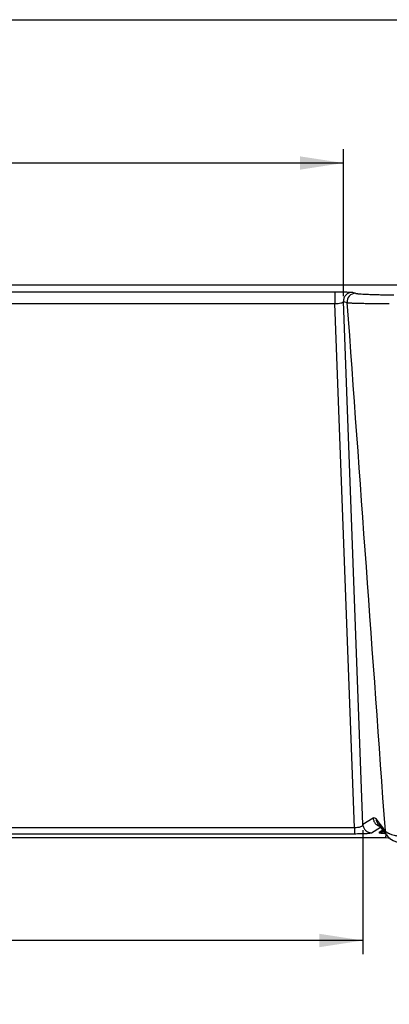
# Model space of a CAD drawing. Header units: millimetres. Extents: x 0 to 1118, y 0 to 864.
# Tile 49 of 67: x 427 to 512, y 638 to 864. Entities that reach past the tile are written whole.
import ezdxf

# ---------------------------------------------------------------- set-up
doc = ezdxf.new("R2010")
doc.units = ezdxf.units.MM
doc.layers.add('DIMENSIONS', color=140, linetype='Continuous', lineweight=25)
doc.styles.add('SLDTEXTSTYLE0', font='TXT', dxfattribs={"width": 0.75})
doc.dimstyles.new('SLDDIMSTYLE2', dxfattribs={"dimtxt": 10, "dimasz": 10, "dimexe": 0, "dimexo": 0.0625, "dimgap": 2.5, "dimtad": 0, "dimtih": 1, "dimtoh": 1, "dimdec": 1, "dimrnd": 1e-09, "dimzin": 12, "dimdsep": 46, "dimtxsty": 'SLDTEXTSTYLE0', "dimsah": 1, "dimcen": 0.09, "dimadec": 0, "dimazin": 3, "dimtfac": 1, "dimtdec": 1, "dimtofl": 0, "dimtmove": 0, "dimatfit": 3, "dimfxl": 0, "dimfrac": 2, "dimtolj": 1, "dimtzin": 12, "dimarcsym": 0})

# ---------------------------------------------------------------- blocks, each defined once
blk = doc.blocks.new('_D_4')
at = {"layer": 'DIMENSIONS'}
for p, q in [((273.35, 800.21), (273.35, 833.9)), ((501.66, 800.21), (501.66, 833.9)), ((374.57, 832.2), (371.53, 832.2)), ((371.53, 832.2), (371.53, 816.32)), ((400.44, 832.2), (403.48, 832.2)), ((403.48, 832.2), (403.48, 816.32)), ((273.35, 830.73), (366.45, 830.73)), ((501.66, 830.73), (408.56, 830.73)), ((371.53, 816.32), (374.57, 816.32)), ((403.48, 816.32), (400.44, 816.32))]:
    blk.add_line(p, q, dxfattribs=at)
for points in [[(273.35, 830.73), (283.35, 829.19), (283.35, 832.26)], [(501.66, 830.73), (491.66, 832.26), (491.66, 829.19)]]:
    blk.add_solid(points, dxfattribs=at)
at = {"layer": 'DIMENSIONS', "char_height": 10, "attachment_point": 1, "style": 'SLDTEXTSTYLE0'}
for s, insert in [('228.3', (370.88, 847.12)), ('8.99', (374.57, 829.21))]:
    blk.add_mtext(s, dxfattribs=dict(at, insert=insert))
blk = doc.blocks.new('_D_5')
at = {"layer": 'DIMENSIONS'}
for p, q in [((268.89, 677.7), (268.89, 649.23)), ((506.12, 677.7), (506.12, 649.23)), ((374.57, 653.87), (371.53, 653.87)), ((371.53, 653.87), (371.53, 638)), ((400.44, 653.87), (403.48, 653.87)), ((403.48, 653.87), (403.48, 638)), ((268.89, 652.4), (366.45, 652.4)), ((506.12, 652.4), (408.56, 652.4)), ((371.53, 638), (374.57, 638)), ((403.48, 638), (400.44, 638))]:
    blk.add_line(p, q, dxfattribs=at)
for points in [[(268.89, 652.4), (278.89, 650.86), (278.89, 653.94)], [(506.12, 652.4), (496.12, 653.94), (496.12, 650.86)]]:
    blk.add_solid(points, dxfattribs=at)
at = {"layer": 'DIMENSIONS', "char_height": 10, "attachment_point": 1, "style": 'SLDTEXTSTYLE0'}
for s, insert in [('237.2', (370.88, 668.79)), ('9.34', (374.57, 650.89))]:
    blk.add_mtext(s, dxfattribs=dict(at, insert=insert))

msp = doc.modelspace()

# ---------------------------------------------------------------- linework, layer by layer
at = {"color": 7, "linetype": 'Continuous'}
msp.add_line((0, 863.6), (1117.6, 863.6), dxfattribs=at)
for p, q in [((620.64, 802.72), (154.37, 802.72)), ((275.3, 801.17), (499.7, 801.17)), ((503.65, 801.07), (504.46, 800.84)), ((275.3, 798.52), (499.7, 798.52)), ((504.17, 678.25), (499.7, 798.52)), ((506.12, 678.97), (501.66, 798.94)), ((501.66, 798.94), (502.47, 798.7)), ((508.47, 680.44), (506.12, 678.97)), ((504.17, 678.25), (270.84, 678.25)), ((508.1, 677.1), (510.17, 678.39)), ((509.7, 679.02), (511.49, 676.63)), ((510.66, 677.74), (509.83, 677.18)), ((511.24, 675.97), (263.74, 675.97)), ((270.84, 676.9), (504.17, 676.9)), ((507.7, 677.02), (508.1, 677.1)), ((511.43, 676.6), (511.24, 675.97)), ((511.36, 675.97), (511.24, 675.97)), ((512.38, 675.82), (511.36, 675.97))]:
    msp.add_line(p, q)
for centre, radius, start, end in [((504.47, 798.84), 2, 90.2672, 183.767), ((509.84, 679.22), 2.04, 269.7458, 303.9395)]:
    msp.add_arc(centre, radius, start, end)
for points, knots in [([(499.7, 801.17), (499.77, 801.17), (499.91, 801.17), (500.11, 801.17), (500.32, 801.17), (500.52, 801.17), (500.72, 801.17), (500.91, 801.17), (501.27, 801.16), (501.77, 801.16), (502.35, 801.15), (502.86, 801.13), (503.19, 801.12), (503.39, 801.1), (503.51, 801.1), (503.6, 801.09), (503.63, 801.08), (503.65, 801.07)], [0, 0, 0, 0, 0.034483, 0.068733, 0.102848, 0.136928, 0.171073, 0.205383, 0.239956, 0.361702, 0.484278, 0.610361, 0.737669, 0.803208, 0.868408, 0.933823, 1, 1, 1, 1]), ([(499.7, 801.17), (499.7, 801.17), (499.7, 801.1), (499.7, 800.82), (499.7, 800.59), (499.7, 800.04), (499.7, 799.71), (499.7, 799.08), (499.7, 798.78), (499.7, 798.52)], [0, 0, 0, 0, 0.25, 0.25, 0.5, 0.5, 0.75, 0.75, 1, 1, 1, 1]), ([(503.65, 801.07), (503.37, 801.07), (503.1, 801.02), (502.6, 800.8), (502.38, 800.64), (502.01, 800.24), (501.86, 800), (501.68, 799.49), (501.64, 799.21), (501.66, 798.94)], [0, 0, 0, 0, 0.25, 0.25, 0.5, 0.5, 0.75, 0.75, 1, 1, 1, 1]), ([(504.46, 800.84), (504.47, 800.83), (504.5, 800.83), (504.55, 800.81), (504.61, 800.8), (504.69, 800.79), (504.77, 800.78), (504.86, 800.77), (504.96, 800.76), (505.08, 800.75), (505.2, 800.74), (505.51, 800.71), (506.09, 800.68), (507.12, 800.63), (508.36, 800.58), (509.52, 800.55), (510.46, 800.52), (511.11, 800.51), (511.78, 800.5), (512.48, 800.48), (512.97, 800.47), (513.21, 800.47)], [0, 0, 0, 0, 0.025024, 0.049996, 0.07493, 0.099839, 0.124739, 0.149642, 0.174562, 0.199514, 0.224512, 0.249568, 0.37453, 0.49957, 0.62467, 0.749808, 0.799965, 0.849951, 0.899879, 0.949858, 1, 1, 1, 1]), ([(499.7, 798.52), (499.96, 798.51), (500.21, 798.52), (500.67, 798.55), (500.88, 798.58), (501.23, 798.66), (501.37, 798.71), (501.58, 798.82), (501.64, 798.88), (501.66, 798.94)], [0, 0, 0, 0, 0.25, 0.25, 0.5, 0.5, 0.75, 0.75, 1, 1, 1, 1]), ([(502.47, 798.7), (502.48, 798.7), (502.51, 798.7), (502.57, 798.69), (502.63, 798.68), (502.72, 798.67), (502.81, 798.66), (502.92, 798.66), (503.05, 798.65), (503.19, 798.64), (503.36, 798.63), (503.54, 798.62), (503.75, 798.61), (503.97, 798.61), (504.22, 798.6), (504.49, 798.59), (504.79, 798.58), (505.11, 798.57), (505.7, 798.56), (506.58, 798.54), (507.77, 798.53), (508.91, 798.52), (509.94, 798.51), (510.84, 798.5), (511.57, 798.5), (512, 798.5), (512.18, 798.5)], [0, 0, 0, 0, 0.023116, 0.047017, 0.071703, 0.097173, 0.123429, 0.150468, 0.178293, 0.206902, 0.236295, 0.266473, 0.297436, 0.329183, 0.361715, 0.395031, 0.429131, 0.464016, 0.499685, 0.608725, 0.705247, 0.789248, 0.860726, 0.919678, 0.966103, 1, 1, 1, 1]), ([(508.47, 680.44), (508.52, 680.19), (508.61, 679.69), (509.08, 679.09), (509.56, 678.73), (509.88, 678.68), (509.96, 678.67)], [0, 0, 0, 0, 0.301485, 0.602969, 0.904454, 1, 1, 1, 1]), ([(509.72, 679.04), (509.59, 679.19), (509.3, 679.53), (509.24, 679.97), (509.21, 680.21)], [0, 0, 0, 0, 0.44998, 1, 1, 1, 1]), ([(506.12, 678.97), (506.1, 678.87), (506.04, 678.77), (505.84, 678.59), (505.71, 678.51), (505.36, 678.37), (505.15, 678.32), (504.68, 678.25), (504.43, 678.24), (504.17, 678.25)], [0, 0, 0, 0, 0.25, 0.25, 0.5, 0.5, 0.75, 0.75, 1, 1, 1, 1]), ([(504.17, 678.25), (504.17, 678.08), (504.17, 677.91), (504.17, 677.59), (504.17, 677.44), (504.17, 677.19), (504.17, 677.09), (504.17, 676.95), (504.17, 676.91), (504.17, 676.9)], [0, 0, 0, 0, 0.25, 0.25, 0.5, 0.5, 0.75, 0.75, 1, 1, 1, 1]), ([(506.12, 678.97), (506.13, 678.72), (506.2, 678.47), (506.41, 678.02), (506.56, 677.81), (506.93, 677.47), (507.14, 677.34), (507.61, 677.15), (507.85, 677.1), (508.1, 677.1)], [0, 0, 0, 0, 0.25, 0.25, 0.5, 0.5, 0.75, 0.75, 1, 1, 1, 1]), ([(511.2, 677.55), (511.21, 677.53), (511.24, 677.49), (511.3, 677.43), (511.37, 677.37), (511.46, 677.31), (511.56, 677.24), (511.67, 677.18), (511.8, 677.11), (511.95, 677.04), (512.12, 676.96), (512.36, 676.87), (512.74, 676.73), (513.34, 676.55), (513.99, 676.39), (514.96, 676.18), (516.17, 675.95), (517.58, 675.75), (518.61, 675.62), (519.3, 675.54), (520, 675.46), (520.69, 675.4), (521.38, 675.34), (521.84, 675.3), (522.07, 675.28)], [0, 0, 0, 0, 0.021808, 0.044329, 0.067567, 0.091525, 0.116207, 0.141616, 0.167752, 0.194615, 0.222205, 0.250519, 0.306517, 0.376161, 0.461804, 0.501804, 0.638986, 0.752082, 0.796387, 0.839518, 0.881454, 0.922185, 0.961701, 1, 1, 1, 1]), ([(511.2, 677.55), (511.23, 677.3), (511.26, 676.95), (511.48, 676.69), (511.53, 676.62)], [0, 0, 0, 0, 0.73893, 1, 1, 1, 1]), ([(504.17, 676.9), (504.65, 676.9), (505.61, 676.91), (506.83, 676.95), (507.56, 677), (507.69, 677.02), (507.7, 677.02)], [0, 0, 0, 0, 0.315677, 0.641141, 0.986553, 1, 1, 1, 1]), ([(510.85, 677.47), (510.76, 677.4), (510.45, 677.19), (510.07, 677.16), (509.82, 677.15)], [0, 0, 0, 0, 0.323937, 1, 1, 1, 1]), ([(509.82, 677.15), (509.82, 677.14), (509.83, 677.13), (509.86, 677.12), (509.89, 677.11), (509.94, 677.1), (509.99, 677.09), (510.04, 677.08), (510.11, 677.07), (510.17, 677.06), (510.25, 677.05), (510.36, 677.04), (510.52, 677.02), (510.74, 677), (510.99, 676.98), (511.25, 676.97), (511.44, 676.96), (511.53, 676.95)], [0, 0, 0, 0, 0.055363, 0.109673, 0.162927, 0.215123, 0.266262, 0.316344, 0.365368, 0.413337, 0.460249, 0.506104, 0.609775, 0.711003, 0.809791, 0.906128, 1, 1, 1, 1]), ([(511.5, 676.6), (511.84, 676.24), (512.54, 675.48), (514.35, 674.79), (516.29, 674.26), (518.11, 673.89), (520.25, 673.55), (521.89, 673.37), (522.73, 673.28)], [0, 0, 0, 0, 0.209875, 0.446048, 0.574236, 0.709182, 0.851032, 1, 1, 1, 1])]:
    msp.add_open_spline(points, degree=3, knots=knots)
for points in [[(502.47, 798.7), (505.39, 758.33), (508.3, 717.94), (511.2, 677.55)], [(509.21, 680.21), (508.95, 680.51), (508.7, 680.58), (508.47, 680.44)], [(511.2, 677.55), (510.53, 678.59), (509.86, 679.48), (509.21, 680.21)], [(509.83, 677.18), (509.81, 677.17), (509.8, 677.16), (509.82, 677.15)]]:
    msp.add_open_spline(points, degree=3)

# ---------------------------------------------------------------- dimensions: what is measured, and where the dimension line sits
at = {"layer": 'DIMENSIONS'}
for base, p1, p2, picture, middle in [((501.66, 830.73), (273.35, 798.94), (501.66, 798.94), '_D_4', (387.5, 830.73)), ((506.12, 652.4), (268.89, 678.97), (506.12, 678.97), '_D_5', (387.5, 652.4))]:
    dim = msp.add_linear_dim(base=base, p1=p1, p2=p2, angle=360, dimstyle='SLDDIMSTYLE2', dxfattribs=at)
    dim.commit()
    dim.dimension.update_dxf_attribs({"geometry": picture, "text_midpoint": middle, "dimtype": 160})

doc.saveas('drawing.dxf')
